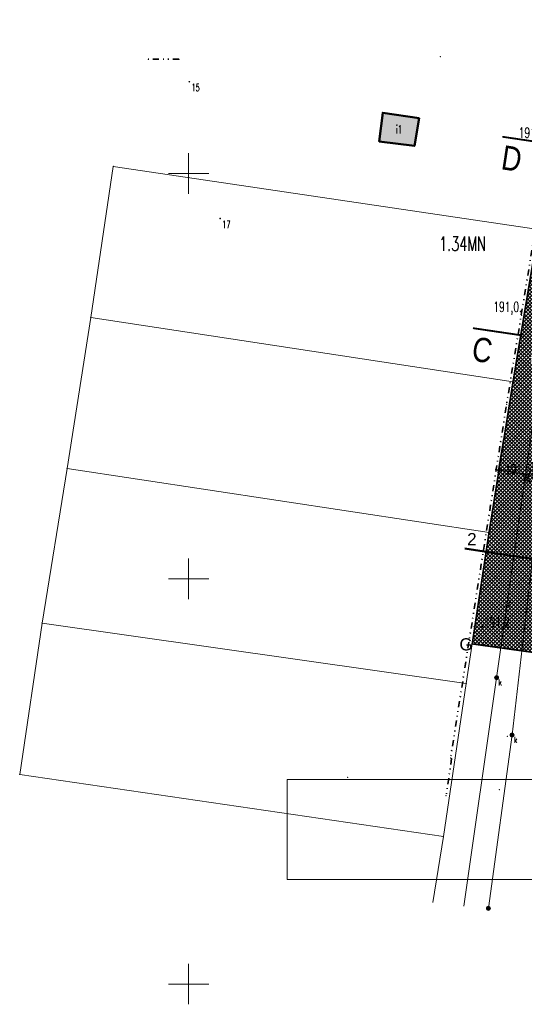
# Model space of a CAD drawing. Header units: metres. Extents: x 5509548 to 5517943, y 5680530 to 5684871.
# Tile 18 of 256: x 5515979 to 5516041, y 5683248 to 5683369. Entities that reach past the tile are written whole.
import ezdxf
from ezdxf.enums import TextEntityAlignment as Align

# ---------------------------------------------------------------- set-up
doc = ezdxf.new("R2010")
doc.units = ezdxf.units.M
for name, pattern in [('CENTER', [2, 1.25, -0.25, 0.25, -0.25]), ('L_0_02', [0]), ('L_0_07', [2.25, 0.75, -0.5, 0, -0.5, 0, -0.5])]:
    doc.linetypes.add(name, pattern=pattern)
doc.layers.get('0').update_dxf_attribs({"linetype": 'CONTINUOUS', "lineweight": 18})
doc.layers.get('Defpoints').update_dxf_attribs({"linetype": 'CONTINUOUS'})
for name, color, linetype, lineweight in [('!D_tyczki2', 164, 'CONTINUOUS', 30), ('D-WYMIARY', 7, 'CONTINUOUS', 15), ('EGB_AdresNieruchomosci', 7, 'CONTINUOUS', 18), ('EGB_DzialkaEwidencyjna', 7, 'L_0_02', 18), ('GES_UrzadzeniaSiecKanalizacyjna_P', 7, 'CONTINUOUS', 18), ('siatka', 7, 'CONTINUOUS', 25)]:
    doc.layers.add(name, color=color, linetype=linetype, lineweight=lineweight)
for name, color, linetype in [('A-Bilans', 184, 'CONTINUOUS'), ('A-Granica', 94, 'CENTER'), ('A-Nasadzenia', 7, 'CONTINUOUS'), ('A-Nawierzchnie', 41, 'CONTINUOUS')]:
    doc.layers.add(name, color=color, linetype=linetype)
for name, color, linetype, lineweight, true_color in [('EGB_Budynek', 7, 'CONTINUOUS', 50, 0x0a0909), ('GES_PrzewodKanalizacyjny', 7, 'CONTINUOUS', 18, 0x803300), ('pzp', 7, 'L_0_07', 35, 0xd200d2), ('wysokosci', 7, 'CONTINUOUS', 25, 0x24e924)]:
    doc.layers.add(name, color=color, linetype=linetype, lineweight=lineweight, true_color=true_color)
doc.styles.add('1_100p', font='simplex.shx', dxfattribs={"width": 0.8, "height": 0.5})
doc.styles.add('GEO-INFO', font='arial.ttf')
doc.styles.get("Standard").update_dxf_attribs({"font": 'simplex.shx'})
doc.dimstyles.get("Standard").update_dxf_attribs({"dimtxt": 0.18, "dimasz": 0.18, "dimexe": 0.18, "dimexo": 0.0625, "dimgap": 0.09, "dimtad": 0, "dimtih": 1, "dimtoh": 1, "dimdec": 4, "dimzin": 0, "dimdsep": 46, "dimtxsty": 'Standard', "dimcen": 0.09, "dimadec": 0, "dimazin": 0, "dimtfac": 1, "dimtdec": 4, "dimtofl": 0, "dimtmove": 0, "dimatfit": 3, "dimfxl": 1, "dimtolj": 1, "dimtzin": 0, "dimarcsym": 0})
picture_1 = doc.add_image_def('image1.tif', size_in_pixel=(3990, 388))

# ---------------------------------------------------------------- blocks, each defined once
blk = doc.blocks.new('L_0_02_1')
at = {"color": 0}
blk.add_point((0, 0), dxfattribs=at)
blk = doc.blocks.new('L_0_02_2')
at = {"color": 0}
blk.add_point((0, 0), dxfattribs=at)
blk = doc.blocks.new('EGB_ADRES')
at = {"linetype": 'Continuous', "lineweight": 13}
blk.add_hatch(color=0, dxfattribs=at).paths.add_polyline_path([(0, -0.09, 1), (0, 0.09, 1)])
at = {"color": 0, "linetype": 'Continuous', "lineweight": 13}
blk.add_circle((0, 0), 0.0906, dxfattribs=at)
blk = doc.blocks.new('SUKS')
at = {"linetype": 'Continuous', "lineweight": 18, "true_color": 0xffffff}
blk.add_hatch(color=7, dxfattribs=at).paths.add_polyline_path([(0, -0.5, 1), (0, 0.5, 1)])
at = {"color": 0, "linetype": 'Continuous', "lineweight": 18}
blk.add_circle((0, 0), 0.5, dxfattribs=at)
blk = doc.blocks.new('_ARCHTICK')
at = {"color": 0, "linetype": 'ByBlock', "lineweight": -2}
blk.add_line((0, 0), (-1, 0), dxfattribs=at)
blk.add_solid([(0.4, 0.31), (0.31, 0.4), (-0.31, -0.4), (-0.4, -0.31)], dxfattribs=at)
blk = doc.blocks.new('*D422')
at = {"layer": 'D-WYMIARY', "color": 14, "lineweight": -2}
for p, q in [((5516038.83, 5683317.29), (5516038.13, 5683313.05)), ((5516046.89, 5683315.95), (5516046.19, 5683311.71)), ((5516046.65, 5683312.02), (5516037.79, 5683313.49))]:
    blk.add_line(p, q, dxfattribs=at)
at = {"layer": 'Defpoints', "color": 0}
for p in [(5516038.89, 5683317.65), (5516046.95, 5683316.3), (5516038.19, 5683313.43)]:
    blk.add_point(p, dxfattribs=at)
at = {"layer": 'D-WYMIARY', "color": 14, "lineweight": -2, "xscale": 0.5, "yscale": 0.5, "zscale": 0.5}
for p, rotation in [((5516038.19, 5683313.43), 170.5529768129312), ((5516046.25, 5683312.09), 350.5529768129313)]:
    blk.add_blockref('_ARCHTICK', p, dxfattribs=dict(at, rotation=rotation))
at = {"layer": 'D-WYMIARY', "color": 50, "linetype": 'ByBlock', "insert": (5516042.15, 5683312.34), "char_height": 0.75, "attachment_point": 5, "rotation": 350.553}
blk.add_mtext('\\A1;8.2', dxfattribs=at)

msp = doc.modelspace()

# ---------------------------------------------------------------- hatches: boundary and pattern name
at = {"layer": 'A-Nawierzchnie', "linetype": 'ByBlock', "true_color": 0xb7e0ab, "transparency": 33554687}
h = msp.add_hatch(dxfattribs=at)
h.set_pattern_fill('ANSI37', color=9, scale=0.1, style=0)
h.set_pattern_definition([(45, (615.27432, 129.31925), (-0.224506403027, 0.224506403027), []), (135, (615.27432, 129.31925), (-0.224506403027, -0.224506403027), [])])
h.paths.add_polyline_path([(5516099.664, 5683319.51), (5516093.181, 5683320.492, 0.0240083), (5516090.889, 5683320.728), (5516071.667, 5683321.776, -0.0248472), (5516069.296, 5683322.023), (5516062.303, 5683323.109, -0.3638267), (5516061.033, 5683324.559), (5516063.231, 5683324.231), (5516064.491, 5683332.647), (5516062.295, 5683332.975), (5516065.443, 5683353.379, 0.4142136), (5516062.934, 5683356.801), (5516050.09, 5683358.776, 0.4141947), (5516046.669, 5683356.267), (5516042.257, 5683327.599, 0.4142318), (5516044.766, 5683324.178), (5516053.344, 5683322.858, -0.020079), (5516053.58, 5683322.812), (5516052.669, 5683316.936), (5516054.151, 5683316.706), (5516053.921, 5683315.224), (5516046.954, 5683316.304), (5516046.534, 5683313.591), (5516044.962, 5683313.835), (5516043.962, 5683307.382), (5516045.533, 5683307.139), (5516044.093, 5683297.855), (5516044.241, 5683297.832), (5516044.011, 5683296.349), (5516069.872, 5683292.338), (5516070.102, 5683293.821), (5516070.25, 5683293.798), (5516071.69, 5683303.082), (5516073.261, 5683302.838), (5516074.262, 5683309.291), (5516072.691, 5683309.535), (5516073.112, 5683312.247), (5516066.145, 5683313.328), (5516066.375, 5683314.81), (5516068.141, 5683314.536), (5516068.713, 5683314.453), (5516069.444, 5683314.362), (5516070.422, 5683314.267), (5516071.256, 5683314.211), (5516075.586, 5683313.975), (5516074.85, 5683300.465), (5516082.257, 5683299.38), (5516080.797, 5683289.416), (5516090.875, 5683287.94), (5516092.61, 5683299.784), (5516076.426, 5683302.154), (5516076.853, 5683309.98), (5516087.949, 5683309.371), (5516088.305, 5683315.861), (5516090.617, 5683315.735, -0.0240083), (5516092.431, 5683315.549), (5516098.599, 5683314.614), (5516098.319, 5683313.307), (5516091.994, 5683314.283), (5516090.391, 5683303.903), (5516099.094, 5683302.561), (5516096.497, 5683285.747), (5516069.795, 5683289.868), (5516048.343, 5683290.099), (5516034.966, 5683291.964), (5516037.043, 5683305.716), (5516039.999, 5683324.309), (5516043.122, 5683343.076), (5516045.797, 5683360.442), (5516068.333, 5683356.976), (5516067.98, 5683322.477), (5516099.93, 5683320.736)])
at = {"layer": 'EGB_Budynek', "linetype": 'Continuous', "lineweight": 50, "true_color": 0xffffff}
msp.add_hatch(color=7, dxfattribs=at).paths.add_polyline_path([(5516023.482, 5683353.959), (5516023.941, 5683357.48), (5516028.414, 5683356.8), (5516027.847, 5683353.39)])

# ---------------------------------------------------------------- linework, layer by layer
at = {"layer": '!D_tyczki2', "const_width": 0.225}
for points in [[(5516042.065, 5683354.026), (5516044.791, 5683353.623), (5516038.686, 5683354.524)], [(5516038.433, 5683330.415), (5516041.159, 5683330.013), (5516035.055, 5683330.914)]]:
    msp.add_lwpolyline(points, dxfattribs=at)
for p in [(5515995.01, 5683364.09), (5515998.79, 5683364.09), (5516031.04, 5683364.39), (5516023.941, 5683357.48), (5516028.414, 5683356.8), (5516023.482, 5683353.959), (5516027.847, 5683353.39), (5516041.073, 5683332.479), (5516039.2, 5683321.5), (5516038.787, 5683314.732), (5516035.195, 5683294.078), (5516037.976, 5683287.795), (5516039.3, 5683280.54), (5516039.885, 5683280.729), (5516032.3, 5683277.9), (5516032.43, 5683277.82), (5516019.6, 5683275.5), (5516031.75, 5683273.25), (5516038.33, 5683273.98), (5516036.966, 5683259.341)]:
    msp.add_point(p)
at = {"layer": 'A-Granica', "lineweight": 13, "ltscale": 2}
msp.add_lwpolyline([(5516043.122, 5683343.076, 0.2, 0.2, 0), (5516045.797, 5683360.442, 0.2, 0.2, 0), (5516068.333, 5683356.976, 0.2, 0.2, 0), (5516067.98, 5683322.477, 0.2, 0.2, 0), (5516099.93, 5683320.736, 0.2, 0.2, 0), (5516098.319, 5683313.307, 0.2, 0.2, 0), (5516091.994, 5683314.283, 0.2, 0.2, 0), (5516090.391, 5683303.903, 0.2, 0.2, 0), (5516099.094, 5683302.561, 0.2, 0.2, 0), (5516096.497, 5683285.747, 0.2, 0.2, 0), (5516069.795, 5683289.868, 0.2, 0.2, 0), (5516048.343, 5683290.099, 0.2, 0.2, 0), (5516034.966, 5683291.964, 0.2, 0.2, 0), (5516037.043, 5683305.716, 0.2, 0.2, 0), (5516039.999, 5683324.309, 0.2, 0.2, 0)], format="xyseb", close=True, dxfattribs=at)
at = {"layer": 'A-Nasadzenia', "linetype": 'ByBlock', "lineweight": 50}
msp.add_line((5516034.055, 5683303.717), (5516101.386, 5683293.275), dxfattribs=at)
at = {"layer": 'EGB_AdresNieruchomosci'}
for p in [(5516000.088, 5683361.316), (5516003.885, 5683344.435)]:
    msp.add_point(p, dxfattribs=at)
at = {"layer": 'EGB_Budynek', "linetype": 'Continuous', "lineweight": 50, "flags": 128}
msp.add_lwpolyline([(5516023.482, 5683353.959), (5516023.941, 5683357.48), (5516028.414, 5683356.8), (5516027.847, 5683353.39)], close=True, dxfattribs=at)
at = {"layer": 'EGB_DzialkaEwidencyjna', "linetype": 'CONTINUOUS', "lineweight": 18}
for p, q in [((5515987.922, 5683332.242), (5515990.698, 5683350.871)), ((5515990.698, 5683350.871), (5516043.122, 5683343.076)), ((5516039.999, 5683324.309), (5516043.122, 5683343.076)), ((5516043.122, 5683343.076), (5516039.999, 5683324.309)), ((5515985.007, 5683313.6), (5515987.922, 5683332.242)), ((5515987.922, 5683332.242), (5516039.999, 5683324.309)), ((5516039.999, 5683324.309), (5515987.922, 5683332.242)), ((5516039.999, 5683324.309), (5516037.043, 5683305.716)), ((5516037.043, 5683305.716), (5516039.999, 5683324.309)), ((5515981.921, 5683294.534), (5515985.007, 5683313.6)), ((5515985.007, 5683313.6), (5516037.043, 5683305.716)), ((5516037.043, 5683305.716), (5515985.007, 5683313.6)), ((5516037.043, 5683305.716), (5516034.966, 5683291.964)), ((5516034.966, 5683291.964), (5516037.043, 5683305.716)), ((5515979.166, 5683275.855), (5515981.921, 5683294.534)), ((5516034.227, 5683287.076), (5515981.921, 5683294.534)), ((5515981.921, 5683294.534), (5516034.227, 5683287.076)), ((5516034.966, 5683291.964), (5516034.227, 5683287.076)), ((5516048.343, 5683290.099), (5516034.966, 5683291.964)), ((5516034.227, 5683287.076), (5516031.417, 5683268.196)), ((5516031.417, 5683268.196), (5515979.166, 5683275.855)), ((5516031.417, 5683268.196), (5516030.122, 5683260.061))]:
    msp.add_line(p, q, dxfattribs=at)
at = {"layer": 'GES_PrzewodKanalizacyjny', "color": 36, "linetype": 'Continuous', "lineweight": 18, "true_color": 0x803300, "flags": 128}
for points in [[(5516033.952, 5683259.599), (5516037.976, 5683287.795), (5516042.223, 5683317.771), (5516052.554, 5683383.113), (5516056.545, 5683408.655)], [(5516057.73, 5683408.467), (5516056.79, 5683395.808), (5516054.409, 5683380.825), (5516049.34, 5683349.5), (5516043.845, 5683314.963), (5516039.885, 5683280.729), (5516036.966, 5683259.341)]]:
    msp.add_lwpolyline(points, dxfattribs=at)
at = {"layer": 'GES_UrzadzeniaSiecKanalizacyjna_P', "color": 36, "true_color": 0x803300}
for p in [(5516037.976, 5683287.795), (5516039.885, 5683280.729), (5516036.966, 5683259.341)]:
    msp.add_point(p, dxfattribs=at)
at = {"layer": 'pzp', "lineweight": 35, "flags": 128}
for points in [[(5516047.95, 5683376.87), (5516043.31, 5683346.51), (5516039.2, 5683321.5), (5516032.3, 5683277.9)], [(5515998.79, 5683364.09), (5515995.01, 5683364.09)], [(5516032.43, 5683277.82), (5516031.75, 5683273.25)]]:
    msp.add_lwpolyline(points, dxfattribs=at)
at = {"layer": 'siatka', "color": 18, "linetype": 'Continuous', "lineweight": 13, "true_color": 0x000000, "flags": 128}
for points in [[(5516000, 5683347.5), (5516000, 5683352.5)], [(5515997.5, 5683350), (5516002.5, 5683350)], [(5516000, 5683297.5), (5516000, 5683302.5)], [(5515997.5, 5683300), (5516002.5, 5683300)], [(5516000, 5683247.5), (5516000, 5683252.5)], [(5515997.5, 5683250), (5516002.5, 5683250)]]:
    msp.add_lwpolyline(points, dxfattribs=at)

# ---------------------------------------------------------------- block references
at = {"layer": 'EGB_AdresNieruchomosci', "linetype": 'Continuous', "xscale": 0.5, "yscale": 0.5, "zscale": 0.5}
for p in [(5516000.088, 5683361.316), (5516003.885, 5683344.435)]:
    msp.add_blockref('EGB_ADRES', p, dxfattribs=at)
at = {"layer": 'EGB_DzialkaEwidencyjna', "color": 18, "linetype": 'Continuous', "true_color": 0x000000, "xscale": 0.5, "yscale": 0.5, "zscale": 0.5}
for name, p, rotation in [('L_0_02_2', (5515990.698, 5683350.871), 261.53), ('L_0_02_1', (5515990.698, 5683350.871), 351.54), ('L_0_02_2', (5515987.922, 5683332.242), 261.11), ('L_0_02_1', (5515987.922, 5683332.242), 351.34), ('L_0_02_1', (5515987.922, 5683332.242), 81.53), ('L_0_02_2', (5515987.922, 5683332.242), 351.34), ('L_0_02_2', (5516039.999, 5683324.309), 171.34), ('L_0_02_1', (5516039.999, 5683324.309), 260.96), ('L_0_02_1', (5516039.999, 5683324.309), 80.55000000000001), ('L_0_02_2', (5516039.999, 5683324.309), 260.96), ('L_0_02_2', (5516039.999, 5683324.309), 80.55000000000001), ('L_0_02_1', (5516039.999, 5683324.309), 171.34), ('L_0_02_2', (5515985.007, 5683313.6), 260.81), ('L_0_02_1', (5515985.007, 5683313.6), 351.3799999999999), ('L_0_02_1', (5515985.007, 5683313.6), 81.10999999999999), ('L_0_02_2', (5515985.007, 5683313.6), 351.3799999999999), ('L_0_02_1', (5516037.043, 5683305.716), 261.41), ('L_0_02_2', (5516037.043, 5683305.716), 171.38), ('L_0_02_2', (5516037.043, 5683305.716), 80.95999999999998), ('L_0_02_1', (5516037.043, 5683305.716), 171.38), ('L_0_02_2', (5516037.043, 5683305.716), 261.41), ('L_0_02_1', (5516037.043, 5683305.716), 80.95999999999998), ('L_0_02_2', (5515981.921, 5683294.534), 351.89), ('L_0_02_1', (5515981.921, 5683294.534), 80.81), ('L_0_02_2', (5515981.921, 5683294.534), 261.61), ('L_0_02_1', (5515981.921, 5683294.534), 351.89), ('L_0_02_2', (5516034.966, 5683291.964), 81.41000000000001), ('L_0_02_1', (5516034.966, 5683291.964), 261.41), ('L_0_02_2', (5516034.966, 5683291.964), 352.06), ('L_0_02_1', (5516034.966, 5683291.964), 81.41000000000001), ('L_0_02_2', (5516034.227, 5683287.076), 81.41000000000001), ('L_0_02_1', (5516034.227, 5683287.076), 171.89), ('L_0_02_2', (5516034.227, 5683287.076), 171.89), ('L_0_02_1', (5516034.227, 5683287.076), 261.53), ('L_0_02_1', (5515979.166, 5683275.855), 81.61), ('L_0_02_2', (5515979.166, 5683275.855), 351.66), ('L_0_02_2', (5516031.417, 5683268.196), 81.53), ('L_0_02_1', (5516031.417, 5683268.196), 171.66)]:
    msp.add_blockref(name, p, dxfattribs=dict(at, rotation=rotation))
at = {"layer": 'GES_UrzadzeniaSiecKanalizacyjna_P', "color": 36, "linetype": 'Continuous', "true_color": 0x803300, "xscale": 0.5, "yscale": 0.5, "zscale": 0.5}
for p in [(5516037.976, 5683287.795), (5516039.885, 5683280.729), (5516036.966, 5683259.341)]:
    msp.add_blockref('SUKS', p, dxfattribs=at)

# ---------------------------------------------------------------- texts
at = {"layer": '!D_tyczki2', "char_height": 3, "width": 3.96816, "attachment_point": 3, "rotation": 351.3507, "style": '1_100p'}
for s, insert in [('\\pxt0,1;{\\fArial|b0|i0|c238|p34;D}', (5516041.263, 5683353.137)), ('\\pxt0,1;{\\fArial|b0|i0|c238|p34;C}', (5516037.632, 5683329.526))]:
    msp.add_mtext(s, dxfattribs=dict(at, insert=insert))
at = {"layer": 'A-Bilans', "linetype": 'ByBlock', "char_height": 1.5, "width": 2.44542, "attachment_point": 1, "style": 'GEO-INFO'}
for s, insert in [('2', (5516034.348, 5683305.641, -10.3)), ('G', (5516033.39, 5683292.657, -10.3))]:
    msp.add_mtext(s, dxfattribs=dict(at, insert=insert))
at = {"layer": 'EGB_AdresNieruchomosci', "color": 18, "lineweight": 18, "true_color": 0x000000, "width": 0.66}
for s, p in [('15', (5516000.358, 5683361.046)), ('17', (5516004.155, 5683344.165))]:
    msp.add_text(s, height=0.9, dxfattribs=at).set_placement(p, align=Align.TOP_LEFT)
at = {"layer": 'EGB_Budynek', "lineweight": 20, "width": 0.66}
msp.add_text('i1', height=1, dxfattribs=at).set_placement((5516025.948, 5683355.435), align=Align.MIDDLE_CENTER)
at = {"layer": 'GES_PrzewodKanalizacyjny', "color": 36, "lineweight": 15, "true_color": 0x803300, "width": 0.66}
msp.add_text('ko', height=0.75, rotation=81.9, dxfattribs=at).set_placement((5516039.272, 5683296.942), align=Align.MIDDLE_CENTER)
at = {"layer": 'GES_UrzadzeniaSiecKanalizacyjna_P', "color": 36, "lineweight": 15, "true_color": 0x803300, "width": 0.66}
for p in [(5516038.201, 5683287.57), (5516040.11, 5683280.504)]:
    msp.add_text('k', height=0.75, dxfattribs=at).set_placement(p, align=Align.TOP_LEFT)
at = {"layer": 'pzp', "linetype": 'Continuous', "lineweight": 35, "width": 0.66}
msp.add_text('1.34MN', height=1.75, dxfattribs=at).set_placement((5516030.9, 5683342.2), align=Align.TOP_LEFT)
at = {"layer": 'wysokosci', "lineweight": 25, "width": 0.66}
for s, p in [('191,1.', (5516040.7, 5683355.65)), ('191,0.', (5516037.57, 5683334.17)), ('.191,3', (5516038.67, 5683314.1)), ('.191,2', (5516036.06, 5683295.27))]:
    msp.add_text(s, height=1.25, dxfattribs=at).set_placement(p, align=Align.TOP_LEFT)

# ---------------------------------------------------------------- dimensions: what is measured, and where the dimension line sits
at = {"layer": 'D-WYMIARY'}
dim = msp.add_aligned_dim(p1=(5516046.954, 5683316.304), p2=(5516038.891, 5683317.646), distance=4.277, dimstyle='Standard', override={"dimtxt": 0.75, "dimasz": 0.5, "dimexe": 0.38, "dimexo": 0.3625, "dimgap": 0.05, "dimtad": 2, "dimtih": 0, "dimdec": 1, "dimblk": 'ARCHTICK', "dimblk1": 'ARCHTICK', "dimblk2": 'ARCHTICK', "dimdle": 0.4, "dimclrd": 14, "dimclre": 14, "dimclrt": 50, "dimtvp": 0.3}, dxfattribs=at)
dim.commit()
dim.dimension.update_dxf_attribs({"geometry": '*D422', "text_midpoint": (5516042.151, 5683312.337)})

# ---------------------------------------------------------------- pictures from other files: only their frames are drawn
image = msp.add_image(picture_1, insert=(5516012.161, 5683262.906), size_in_units=(126.429, 12.339))
image.dxf.flags = 15

doc.saveas('drawing.dxf')
